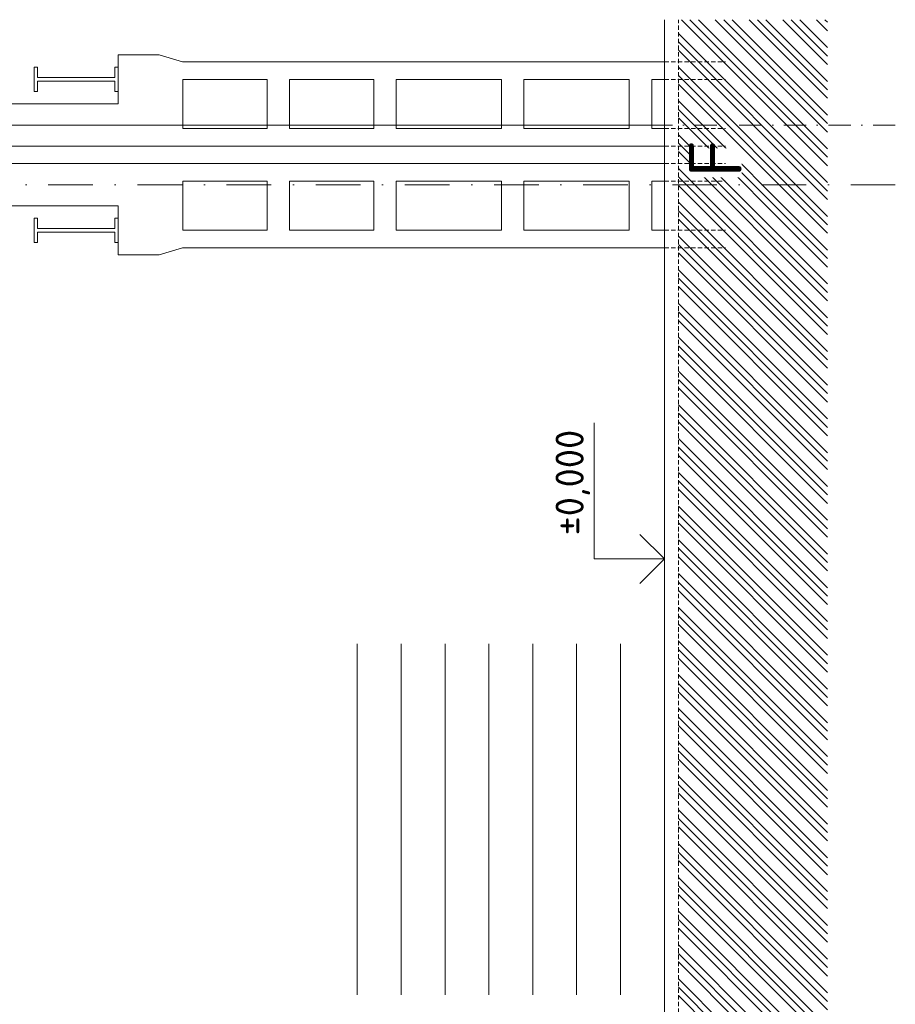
# Model space of a CAD drawing. Header units: millimetres. Extents: x -746391 to 410178, y -169697 to 100555.
# Tile 150 of 179: x 209781 to 222255, y 69627 to 83650. Entities that reach past the tile are written whole.
import ezdxf
from ezdxf.enums import TextEntityAlignment as Align

# ---------------------------------------------------------------- set-up
doc = ezdxf.new("R2010")
doc.units = ezdxf.units.MM
for name, pattern in [('CENTERX2', [101.6, 63.5, -12.7, 12.7, -12.7]), ('DASHDOT', [25.4, 12.7, -6.35, 0, -6.35]), ('HIDDEN', [9.525, 6.35, -3.175])]:
    doc.linetypes.add(name, pattern=pattern)
doc.layers.get('0').update_dxf_attribs({"color": 9})
for name, color, linetype, lineweight in [('A99_N_kce-pohl', 9, 'Continuous', 9), ('A99_N_koty-200-vysk', 9, 'Continuous', 9), ('A99_N_txt-popis-200', 9, 'Continuous', 5), ('A99_S_kce-pohl', 9, 'Continuous', 5), ('A99_S_kce-rez-sil', 9, 'Continuous', 15), ('A99_S_kce-rez-ten', 9, 'Continuous', 9), ('A99_S_osy', 9, 'CENTERX2', 5), ('A99_S_sraf', 9, 'Continuous', 9)]:
    doc.layers.add(name, color=color, linetype=linetype, lineweight=lineweight)
doc.styles.add('A99_kota', font='isocpeur.ttf', dxfattribs={"height": 2})
doc.styles.add('ad_popis 100', font='isocpeur.ttf', dxfattribs={"height": 200})

# ---------------------------------------------------------------- blocks, each defined once
blk = doc.blocks.new('*U21')
at = {"color": 0, "linetype": 'ByBlock', "lineweight": -2}
blk.add_line((-3, 0), (7, 0), dxfattribs=at)
for points in [[(0, 0), (0, 5), (0, 5), (9.7, 5)], [(-1.75, 1.75), (0, 0), (1.75, 1.75)]]:
    blk.add_lwpolyline(points, dxfattribs=at)
at = {"color": 0, "linetype": 'ByBlock', "lineweight": -2, "style": 'A99_kota'}
for tag, p in [('VYSKA', (9.2, 7.75)), ('POPIS', (9.2, 4.5))]:
    blk.add_attdef(tag, text='', height=2, dxfattribs=at).set_placement(p, align=Align.TOP_RIGHT)

msp = doc.modelspace()

# ---------------------------------------------------------------- hatches: boundary and pattern name
at = {"layer": 'A99_S_sraf', "linetype": 'Continuous', "lineweight": 0}
h = msp.add_hatch(dxfattribs=at)
h.set_pattern_fill('ZEM_PUVODNI', color=256, scale=85)
h.set_pattern_definition([(135, (213305, 600), (-240.4163, -240.4163), []), (135, (213305, 720.2), (-240.4163, -240.4163), []), (135, (213305, 840.4), (-240.4163, -240.4163), [])])
h.paths.add_polyline_path([(219777.4, -17485), (219422.4, -5026.1), (219315.1, -1450.6), (219910.3, -1279.6), (219850, -970), (219850, -600), (219165, -600), (219165, 83650), (221290, 83650), (221290, -17487.5)])

# ---------------------------------------------------------------- linework, layer by layer
at = {"layer": 'A99_N_kce-pohl', "color": 1, "linetype": 'Continuous', "lineweight": 5}
for points in [[(214590, 74760), (214590, 74760), (214590, 69760)], [(215215, 74760), (215215, 74760), (215215, 69760)], [(215840, 74760), (215840, 74760), (215840, 69760)], [(216465, 74760), (216465, 74760), (216465, 69760)], [(217090, 74760), (217090, 74760), (217090, 69760)], [(217715, 74760), (217715, 74760), (217715, 69760)], [(218340, 74760), (218340, 74760), (218340, 69760)]]:
    msp.add_lwpolyline(points, dxfattribs=at)
at = {"layer": 'A99_S_kce-pohl'}
for points in [[(211185, 82450), (211185, 83150), (211770, 83150), (212100, 83050), (218965, 83050)], [(211185, 82450), (206435, 82450), (206435, 81850), (218965, 81850)], [(211185, 81000), (206435, 81000), (206435, 81600), (218965, 81600)], [(211185, 81000), (211185, 80300), (211770, 80300), (212100, 80400), (218965, 80400)]]:
    msp.add_lwpolyline(points, dxfattribs=at)
for points in [[(212105, 82100), (212105, 82800), (213305, 82800), (213305, 82100)], [(213625, 82100), (213625, 82800), (214825, 82800), (214825, 82100)], [(215145, 82100), (215145, 82800), (216645, 82800), (216645, 82100)], [(216965, 82100), (216965, 82800), (218465, 82800), (218465, 82100)], [(218785, 82100), (218785, 82800), (218965, 82800), (218965, 82100)], [(212105, 81350), (212105, 80650), (213305, 80650), (213305, 81350)], [(213625, 81350), (213625, 80650), (214825, 80650), (214825, 81350)], [(215145, 81350), (215145, 80650), (216645, 80650), (216645, 81350)], [(216965, 81350), (216965, 80650), (218465, 80650), (218465, 81350)], [(218785, 81350), (218785, 80650), (218965, 80650), (218965, 81350)]]:
    msp.add_lwpolyline(points, close=True, dxfattribs=at)
at = {"layer": 'A99_S_kce-rez-sil', "color": 7, "linetype": 'Continuous', "lineweight": 15}
msp.add_line((218965, 26730), (218965, 83650), dxfattribs=at)
at = {"layer": 'A99_S_kce-rez-sil', "color": 7, "linetype": 'HIDDEN', "lineweight": 5, "ltscale": 10}
msp.add_line((219165, -600), (219165, 83650), dxfattribs=at)
at = {"layer": 'A99_S_kce-rez-sil'}
for p, q in [((209985, 82625), (209985, 82975)), ((209985, 82975), (210035, 82975)), ((210035, 82975), (210035, 82825)), ((211185, 82975), (211135, 82975)), ((211135, 82975), (211135, 82825)), ((211185, 82625), (211185, 82975)), ((210035, 82825), (211135, 82825)), ((210035, 82625), (210035, 82775)), ((210035, 82775), (211135, 82775)), ((211135, 82625), (211135, 82775)), ((209985, 82625), (210035, 82625)), ((211185, 82625), (211135, 82625)), ((209985, 80825), (209985, 80475)), ((209985, 80825), (210035, 80825)), ((210035, 80825), (210035, 80675)), ((211185, 80825), (211135, 80825)), ((211135, 80825), (211135, 80675)), ((211185, 80825), (211185, 80475)), ((210035, 80675), (211135, 80675)), ((210035, 80625), (211135, 80625)), ((210035, 80475), (210035, 80625)), ((211135, 80475), (211135, 80625)), ((209985, 80475), (210035, 80475)), ((211185, 80475), (211135, 80475))]:
    msp.add_line(p, q, dxfattribs=at)
at = {"layer": 'A99_S_kce-rez-sil', "lineweight": 13}
msp.add_line((218965, 81850), (205680, 81850), dxfattribs=at)
at = {"layer": 'A99_S_kce-rez-sil', "color": 7, "linetype": 'HIDDEN', "lineweight": 5, "ltscale": 10}
for points in [[(218965, 83050), (219835, 83050)], [(218965, 82800), (219835, 82800)], [(218965, 82100), (219835, 82100)], [(218965, 81350), (219835, 81350)], [(218965, 80650), (219835, 80650)], [(218965, 80400), (219835, 80400)]]:
    msp.add_lwpolyline(points, dxfattribs=at)
at = {"layer": 'A99_S_kce-rez-ten', "lineweight": 13}
msp.add_line((205830, 82150), (218965, 82150), dxfattribs=at)
at = {"layer": 'A99_S_osy', "linetype": 'DASHDOT', "lineweight": 13, "ltscale": 25}
msp.add_line((222254.8, 82150), (202234.8, 82150), dxfattribs=at)
at = {"layer": 'A99_S_osy', "linetype": 'DASHDOT', "lineweight": 5, "ltscale": 50}
msp.add_lwpolyline([(222254.8, 81300), (202234.8, 81300)], dxfattribs=at)
msp.add_lwpolyline([(222254.8, 81300), (202234.8, 81300)], dxfattribs=at)

# ---------------------------------------------------------------- block references
at = {"layer": 'A99_N_koty-200-vysk', "lineweight": 5, "xscale": 200, "yscale": 200, "zscale": 200, "rotation": 90.00000000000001}
msp.add_blockref('*U21', (218965, 75970), dxfattribs=at).add_auto_attribs({'VYSKA': '±0,000'})

# ---------------------------------------------------------------- next in the draw order: texts
at = {"layer": 'A99_N_txt-popis-200', "color": 1, "lineweight": 0, "insert": (219316.5, 81405), "char_height": 750, "width": 413.221, "attachment_point": 1, "rotation": 90, "style": 'ad_popis 100', "bg_fill": 3, "box_fill_scale": 1, "bg_fill_color": 256, "bg_fill_transparency": 0}
msp.add_mtext('F', dxfattribs=at)

# ---------------------------------------------------------------- next in the draw order: linework, layer by layer
at = {"layer": 'A99_S_kce-rez-sil', "color": 7, "linetype": 'HIDDEN', "lineweight": 5, "ltscale": 10}
for points in [[(218965, 81850), (219835, 81850)], [(218965, 81600), (219835, 81600)]]:
    msp.add_lwpolyline(points, dxfattribs=at)

doc.saveas('drawing.dxf')
